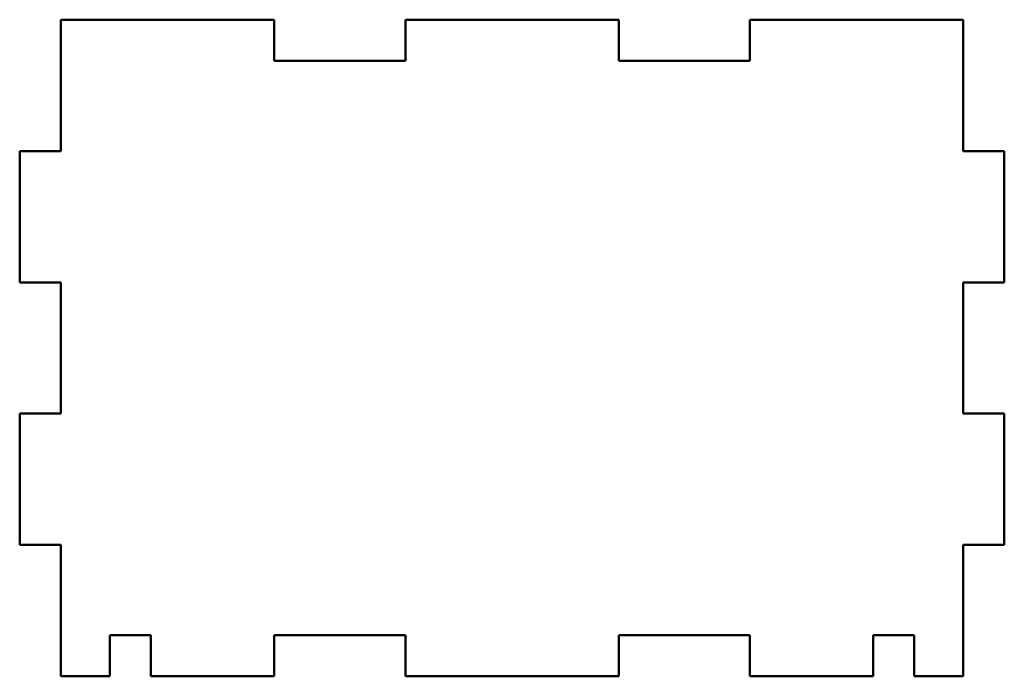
# Model space of a CAD drawing. Header units: millimetres. Extents: x 118.5 to 178.5, y 85 to 125.
import ezdxf

# ---------------------------------------------------------------- set-up
doc = ezdxf.new("R2010")
doc.units = ezdxf.units.MM
doc.layers.add('Visible (ISO)', color=7, linetype='Continuous', lineweight=50)

msp = doc.modelspace()

# ---------------------------------------------------------------- linework, layer by layer
at = {"layer": 'Visible (ISO)'}
for p, q in [((121, 125), (121, 117)), ((134, 125), (121, 125)), ((134, 122.5), (134, 125)), ((142, 125), (142, 122.5)), ((155, 125), (142, 125)), ((155, 122.5), (155, 125)), ((163, 125), (163, 122.5)), ((176, 125), (163, 125)), ((176, 117), (176, 125)), ((142, 122.5), (134, 122.5)), ((163, 122.5), (155, 122.5)), ((118.5, 117), (118.5, 109)), ((121, 117), (118.5, 117)), ((178.5, 117), (176, 117)), ((178.5, 109), (178.5, 117)), ((118.5, 109), (121, 109)), ((121, 109), (121, 101)), ((176, 109), (178.5, 109)), ((176, 101), (176, 109)), ((118.5, 101), (118.5, 93)), ((121, 101), (118.5, 101)), ((178.5, 101), (176, 101)), ((178.5, 93), (178.5, 101)), ((176, 93), (178.5, 93)), ((176, 85), (176, 93)), ((118.5, 93), (121, 93)), ((121, 93), (121, 85)), ((124, 87.5), (126.5, 87.5)), ((124, 85), (124, 87.5)), ((126.5, 87.5), (126.5, 85)), ((134, 87.5), (142, 87.5)), ((134, 85), (134, 87.5)), ((142, 87.5), (142, 85)), ((155, 87.5), (163, 87.5)), ((155, 85), (155, 87.5)), ((163, 87.5), (163, 85)), ((170.5, 87.5), (173, 87.5)), ((170.5, 85), (170.5, 87.5)), ((173, 87.5), (173, 85)), ((121, 85), (124, 85)), ((126.5, 85), (134, 85)), ((142, 85), (155, 85)), ((163, 85), (170.5, 85)), ((173, 85), (176, 85))]:
    msp.add_line(p, q, dxfattribs=at)

doc.saveas('drawing.dxf')
